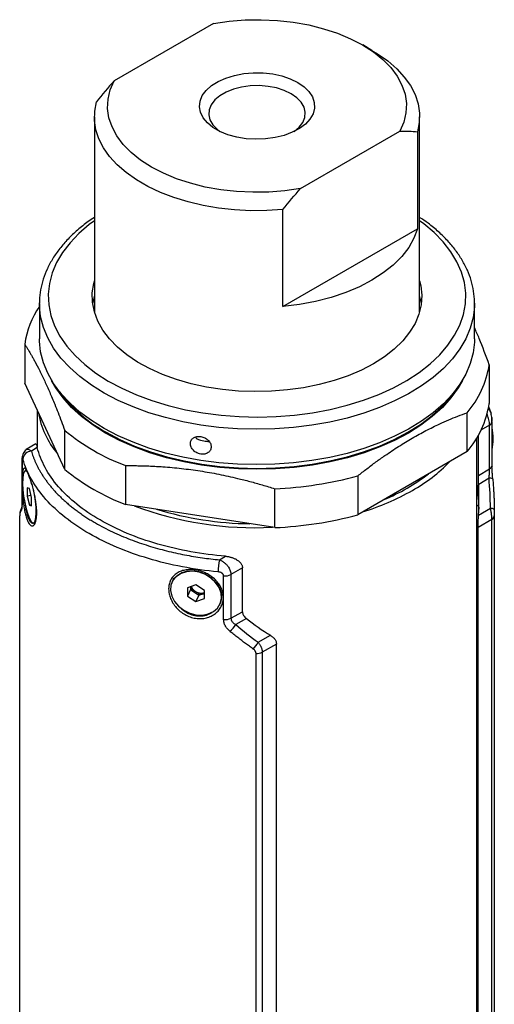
# Model space of a CAD drawing. Header units: inches. Extents: x 6.5 to 26.4, y 2 to 19.7.
# Tile 6 of 6: x 24.2 to 26.4, y 11.1 to 15.5. Entities that reach past the tile are written whole.
import ezdxf

# ---------------------------------------------------------------- set-up
doc = ezdxf.new("R2010")
doc.units = ezdxf.units.IN
doc.header["$MEASUREMENT"] = 0

msp = doc.modelspace()

# ---------------------------------------------------------------- linework, layer by layer
at = {"color": 7, "linetype": 'Continuous', "lineweight": 25}
for p, q in [((25.1124, 15.4395), (24.6669, 15.1824)), ((25.8223, 15.3189), (25.7806, 15.343)), ((24.5789, 15.0216), (24.5789, 14.1537)), ((26.0356, 14.1537), (26.0356, 15.0216)), ((25.5021, 14.7002), (25.9475, 14.9574)), ((26.0263, 14.9546), (26.0263, 14.5206)), ((25.4234, 14.1726), (25.4234, 14.6066)), ((25.4234, 14.1726), (26.0263, 14.5206)), ((24.3328, 14.1858), (24.3328, 14.1893)), ((24.3328, 14.1858), (24.3328, 14.0276)), ((24.5789, 14.1537), (24.5789, 14.1484)), ((26.2816, 14.0276), (26.2816, 14.1858)), ((24.267, 14.0039), (24.267, 13.8299)), ((26.3475, 13.9121), (26.3475, 13.7381)), ((24.4461, 13.444), (24.267, 13.8299)), ((24.323, 13.7092), (24.323, 13.5419)), ((26.3542, 13.7002), (26.3452, 13.7241)), ((26.2479, 13.5235), (26.2479, 13.6974)), ((26.3601, 13.4624), (26.3601, 13.6577)), ((24.4461, 13.444), (24.4461, 13.618)), ((26.349, 13.4467), (26.349, 13.642)), ((25.0324, 13.5889), (25.0367, 13.5804)), ((26.2915, 8.3511), (26.2915, 13.5842)), ((26.2992, 13.4172), (26.2992, 13.5974)), ((24.3168, 13.5587), (24.274, 13.5322)), ((24.3231, 13.542), (24.2966, 13.5257)), ((24.2544, 13.4916), (24.2544, 13.2963)), ((24.2548, 13.4884), (24.2548, 13.2931)), ((26.2479, 13.5235), (25.7585, 13.2409)), ((24.2686, 13.4372), (24.2689, 13.4374)), ((24.27, 13.4377), (24.2696, 13.4376)), ((24.7182, 13.4608), (24.7182, 13.2868)), ((26.2992, 13.4172), (26.349, 13.4467)), ((24.2683, 13.4371), (24.2686, 13.4372)), ((25.7585, 13.4149), (25.7585, 13.2409)), ((26.3464, 13.4043), (26.3002, 13.377)), ((24.2775, 13.3614), (24.2775, 13.3243)), ((24.2877, 13.358), (24.2775, 13.3614)), ((24.2979, 13.3175), (24.2877, 13.358)), ((25.3867, 13.1834), (25.3867, 13.3574)), ((24.2955, 13.327), (24.2775, 13.3243)), ((24.2775, 13.3243), (24.2877, 13.2837)), ((24.2979, 13.2804), (24.2979, 13.3175)), ((24.2556, 13.2807), (24.2449, 13.2508)), ((24.2979, 13.2853), (24.2877, 13.2837)), ((24.2877, 13.2837), (24.2979, 13.2804)), ((25.3867, 13.1834), (24.7182, 13.2868)), ((26.2995, 13.2395), (26.353, 13.2711)), ((24.2442, 13.2313), (24.2442, 8.8667)), ((26.3592, 13.2204), (26.2975, 13.184)), ((26.3592, 8.8557), (26.3592, 13.2204)), ((26.3702, 13.2363), (26.3702, 8.8716)), ((24.3057, 13.2041), (24.3061, 13.2042)), ((24.3061, 13.2042), (24.3072, 13.2045)), ((24.3074, 13.2046), (24.3071, 13.2045)), ((24.3076, 13.2047), (24.3074, 13.2046)), ((26.2975, 8.8184), (26.2975, 13.184)), ((25.1391, 13.0393), (25.1666, 13.0551)), ((25.2423, 13.0031), (25.1907, 12.9733)), ((25.2423, 12.8071), (25.2423, 13.0031)), ((24.9608, 12.9754), (24.9617, 12.9759)), ((24.9617, 12.9759), (24.9622, 12.9761)), ((25.106, 12.954), (25.107, 12.9531)), ((25.1578, 12.7718), (25.1578, 12.9671)), ((25.1907, 12.9733), (25.1907, 12.778)), ((24.9272, 12.9404), (24.9269, 12.9397)), ((25.034, 12.9271), (24.996, 12.9144)), ((24.996, 12.9144), (24.996, 12.8773)), ((25.0093, 12.9188), (25.0093, 12.9058)), ((25.0721, 12.9027), (25.034, 12.9271)), ((25.0093, 12.9058), (24.996, 12.8773)), ((24.996, 12.8773), (25.034, 12.8529)), ((25.0093, 12.9058), (25.0283, 12.8936)), ((25.0283, 12.8936), (25.0473, 12.8814)), ((25.0473, 12.8814), (25.034, 12.8529)), ((25.034, 12.8529), (25.0721, 12.8655)), ((25.0473, 12.8814), (25.0663, 12.8877)), ((25.0663, 12.8877), (25.0721, 12.8897)), ((25.0721, 12.8655), (25.0721, 12.9027)), ((25.1412, 12.8403), (25.1415, 12.8409)), ((25.1907, 12.778), (25.2423, 12.8071)), ((25.2599, 12.7765), (25.212, 12.7494)), ((25.3121, 12.6702), (25.3675, 12.7014)), ((25.3943, 12.6626), (25.3305, 12.6265)), ((25.3943, 8.297), (25.3943, 12.6626)), ((25.303, 8.2555), (25.303, 12.6201)), ((25.3305, 12.6265), (25.3305, 8.2619))]:
    msp.add_line(p, q, dxfattribs=at)
at = {"color": 8, "linetype": 'Continuous', "lineweight": 25}
for p, q in [((26.349, 13.642), (26.3105, 13.6197)), ((26.3597, 13.4622), (26.3598, 13.4565)), ((26.2915, 13.3788), (26.2956, 13.3445)), ((26.2995, 13.2846), (26.3001, 13.2658))]:
    msp.add_line(p, q, dxfattribs=at)
at = {"color": 7, "linetype": 'Continuous', "lineweight": 25, "flags": 128}
for points in [[(25.1124, 15.4395), (25.1826, 15.4495), (25.2542, 15.455), (25.3265, 15.4561), (25.3986, 15.4526), (25.4696, 15.4447), (25.5387, 15.4324), (25.605, 15.4159), (25.668, 15.3953), (25.7267, 15.371), (25.7805, 15.3431), (25.8288, 15.312), (25.871, 15.2781), (25.9066, 15.2418), (25.9352, 15.2035), (25.9565, 15.1636), (25.9703, 15.1226), (25.9762, 15.081), (25.9744, 15.0393), (25.9648, 14.9979), (25.9475, 14.9574)], [(25.8223, 15.3189), (25.8472, 15.3038), (25.8931, 15.2714), (25.9332, 15.2366), (25.9671, 15.1996), (25.9945, 15.1609), (26.015, 15.1208), (26.0286, 15.0797), (26.035, 15.038), (26.0342, 14.9962), (26.0263, 14.9546)], [(25.4896, 15.1751), (25.5178, 15.1558), (25.5399, 15.1341), (25.5553, 15.1104), (25.5637, 15.0856), (25.5646, 15.0604), (25.5581, 15.0354), (25.5444, 15.0114), (25.5239, 14.9891), (25.4972, 14.9692), (25.4649, 14.9521), (25.4282, 14.9384), (25.388, 14.9285), (25.3454, 14.9226), (25.3018, 14.921), (25.2583, 14.9237), (25.2162, 14.9306), (25.1767, 14.9415), (25.141, 14.9561), (25.1101, 14.9739), (25.0848, 14.9945), (25.066, 15.0173), (25.054, 15.0416), (25.0494, 15.0667), (25.0522, 15.0919), (25.0623, 15.1165), (25.0795, 15.1397), (25.1032, 15.1609), (25.1328, 15.1795), (25.1674, 15.1949), (25.206, 15.2068), (25.2476, 15.2147), (25.2908, 15.2184), (25.3345, 15.2179), (25.3775, 15.2131), (25.4184, 15.2042), (25.4561, 15.1914), (25.4896, 15.1751)], [(25.5021, 14.7002), (25.4319, 14.6903), (25.3602, 14.6847), (25.288, 14.6837), (25.2159, 14.6871), (25.1449, 14.695), (25.0758, 14.7073), (25.0094, 14.7239), (24.9465, 14.7444), (24.8878, 14.7688), (24.834, 14.7967), (24.7857, 14.8277), (24.7435, 14.8616), (24.7079, 14.8979), (24.6792, 14.9363), (24.6579, 14.9762), (24.6442, 15.0171), (24.6382, 15.0587), (24.64, 15.1005), (24.6497, 15.1418), (24.6669, 15.1824)], [(25.4603, 15.1245), (25.4296, 15.1392), (25.3947, 15.1505), (25.3568, 15.1578), (25.3172, 15.161), (25.2773, 15.1599), (25.2384, 15.1546), (25.2019, 15.1453), (25.1689, 15.1323), (25.1406, 15.116), (25.1181, 15.0969), (25.1019, 15.0758), (25.0928, 15.0534), (25.0909, 15.0303), (25.0964, 15.0075), (25.1091, 14.9856), (25.1286, 14.9655), (25.1408, 14.9562)], [(25.4737, 14.9562), (25.4738, 14.9563), (25.4964, 14.9753), (25.5125, 14.9964), (25.5217, 15.0188), (25.5235, 15.0419), (25.518, 15.0647), (25.5053, 15.0866), (25.4859, 15.1068), (25.4603, 15.1245)], [(25.4234, 14.6066), (25.3513, 14.602), (25.2789, 14.6015), (25.2067, 14.6052), (25.1355, 14.613), (25.066, 14.6249), (24.999, 14.6407), (24.9349, 14.6603), (24.8745, 14.6834), (24.8185, 14.7099), (24.7672, 14.7395), (24.7213, 14.7719), (24.6812, 14.8067), (24.6473, 14.8437), (24.62, 14.8824), (24.5994, 14.9225), (24.5859, 14.9636), (24.5794, 15.0053), (24.5802, 15.0471), (24.5882, 15.0887)], [(26.0263, 14.5206), (26.0103, 14.4778), (25.9867, 14.4362), (25.9557, 14.3962), (25.9177, 14.3583), (25.873, 14.3229), (25.8223, 14.2903), (25.7659, 14.261), (25.7045, 14.2353), (25.6389, 14.2133), (25.5696, 14.1954), (25.4975, 14.1818), (25.4234, 14.1726)], [(26.0356, 14.2873), (26.0408, 14.2657), (26.0454, 14.2233), (26.0426, 14.1808), (26.0326, 14.1387), (26.0153, 14.0974), (25.991, 14.0573), (25.9599, 14.0188), (25.9223, 13.9823), (25.8786, 13.9481), (25.8292, 13.9166), (25.7746, 13.8881), (25.7154, 13.8629), (25.6522, 13.8412), (25.5855, 13.8232), (25.516, 13.8092), (25.4445, 13.7992), (25.3716, 13.7934), (25.298, 13.7918), (25.2246, 13.7945), (25.152, 13.8014), (25.0809, 13.8123), (25.012, 13.8274), (24.9461, 13.8463), (24.8838, 13.8689), (24.8257, 13.895), (24.7724, 13.9242), (24.7244, 13.9564), (24.6822, 13.9912), (24.6462, 14.0283), (24.6168, 14.0672), (24.5942, 14.1077), (24.5787, 14.1492), (24.5705, 14.1914), (24.5696, 14.2339), (24.576, 14.2762), (24.5789, 14.2873)], [(24.5789, 14.223), (24.5719, 14.1908), (24.5711, 14.1858)], [(26.0433, 14.1858), (26.0357, 14.2224), (26.0356, 14.223)], [(26.0355, 14.1484), (26.0355, 14.1484), (26.0356, 14.1537)], [(25.055, 13.4842), (24.9751, 13.4987), (24.8975, 13.5172), (24.8231, 13.5394), (24.7522, 13.5652), (24.6854, 13.5945), (24.6232, 13.627), (24.5661, 13.6624), (24.5144, 13.7005), (24.4687, 13.7411), (24.4291, 13.7838), (24.396, 13.8282), (24.3697, 13.8742), (24.3504, 13.9213), (24.3381, 13.9692), (24.333, 14.0175), (24.3328, 14.0276)], [(26.2816, 14.0276), (26.2813, 14.0134), (26.2756, 13.9652), (26.2627, 13.9173), (26.2428, 13.8703), (26.2159, 13.8245), (26.1823, 13.7801), (26.1422, 13.7376), (26.096, 13.6973), (26.0438, 13.6593), (25.9863, 13.6241), (25.9237, 13.5919), (25.8565, 13.563), (25.7853, 13.5374), (25.7106, 13.5155), (25.6328, 13.4974), (25.5527, 13.4832), (25.4707, 13.473), (25.3875, 13.467), (25.3037, 13.4651), (25.22, 13.4673), (25.1369, 13.4737), (25.055, 13.4842)], [(24.6317, 13.61), (24.6932, 13.5775), (24.7593, 13.5482), (24.8296, 13.5223), (24.9035, 13.5001), (24.9805, 13.4817), (25.06, 13.4673), (25.1413, 13.4568), (25.224, 13.4506), (25.3072, 13.4485), (25.3905, 13.4506), (25.4731, 13.4568), (25.5545, 13.4673), (25.634, 13.4817), (25.711, 13.5001), (25.7849, 13.5223), (25.8552, 13.5482), (25.9213, 13.5775), (25.9828, 13.61), (26.0391, 13.6455), (26.0898, 13.6836), (26.1346, 13.7242), (26.1731, 13.7669), (26.1917, 13.7916)], [(26.3542, 13.7002), (26.3551, 13.6974), (26.3558, 13.6913)], [(24.2549, 13.4951), (24.2545, 13.4936), (24.2544, 13.4916)], [(24.274, 13.4366), (24.2697, 13.4376), (24.2641, 13.4331), (24.26, 13.4215), (24.2577, 13.4036), (24.2572, 13.3805), (24.2586, 13.3537), (24.2619, 13.3248), (24.2668, 13.2957), (24.273, 13.2681), (24.2801, 13.2438), (24.2877, 13.2244)], [(24.2758, 13.4357), (24.2733, 13.4372), (24.27, 13.4377)], [(26.3633, 13.4003), (26.3634, 13.4001), (26.3633, 13.3991)], [(24.2877, 13.2244), (24.2953, 13.2111), (24.3024, 13.2046), (24.3086, 13.2055), (24.3135, 13.2136), (24.3168, 13.2284), (24.3182, 13.2491), (24.3177, 13.2742), (24.3153, 13.3023), (24.3112, 13.3316), (24.3067, 13.3552)], [(26.353, 13.2711), (26.3568, 13.2704), (26.3602, 13.2697), (26.3632, 13.2688), (26.3656, 13.2679), (26.3676, 13.2669), (26.369, 13.2658), (26.3698, 13.2647), (26.3701, 13.2636)], [(25.034, 12.7935), (25.0624, 12.7922), (25.089, 12.797), (25.1121, 12.8076), (25.1304, 12.8234), (25.1425, 12.8434), (25.1479, 12.8663), (25.1461, 12.8907), (25.1373, 12.9151), (25.1219, 12.9379), (25.1011, 12.9576), (25.076, 12.9732), (25.0483, 12.9835), (25.0197, 12.9879), (24.992, 12.9862), (24.967, 12.9784), (24.9461, 12.9651), (24.9308, 12.947), (24.922, 12.9254), (24.9202, 12.9015), (24.9255, 12.877), (24.9377, 12.8532), (24.9559, 12.8318), (24.9791, 12.814), (25.0057, 12.801), (25.034, 12.7935)], [(25.0493, 12.8908), (25.0639, 12.891), (25.0721, 12.8936)], [(25.0663, 12.8877), (25.0704, 12.8894), (25.0721, 12.8903)]]:
    msp.add_lwpolyline(points, dxfattribs=at)
at = {"color": 8, "linetype": 'Continuous', "lineweight": 25, "flags": 128}
for points in [[(24.5789, 14.5565), (24.5561, 14.5394), (24.5098, 14.4998), (24.4698, 14.458), (24.4363, 14.4144), (24.4096, 14.3692), (24.39, 14.3228), (24.3775, 14.2756), (24.3724, 14.2279), (24.3745, 14.1802), (24.3839, 14.1327), (24.4006, 14.086), (24.4243, 14.0402), (24.455, 13.9959), (24.4923, 13.9533), (24.5361, 13.9127), (24.5858, 13.8746), (24.6412, 13.8391), (24.7018, 13.8066), (24.7672, 13.7773), (24.8367, 13.7515), (24.91, 13.7293), (24.9863, 13.711), (25.0652, 13.6966)], [(25.0652, 13.6966), (25.146, 13.6863), (25.228, 13.6801), (25.3107, 13.6782), (25.3933, 13.6805), (25.4753, 13.687), (25.5559, 13.6976), (25.6346, 13.7123), (25.7107, 13.731), (25.7837, 13.7535), (25.8529, 13.7796), (25.9179, 13.8092), (25.9781, 13.8419), (26.033, 13.8776), (26.0823, 13.916), (26.1255, 13.9567), (26.1623, 13.9995), (26.1924, 14.044), (26.2155, 14.0898), (26.2316, 14.1367), (26.2404, 14.1841), (26.242, 14.2319), (26.2362, 14.2795), (26.2231, 14.3267), (26.2029, 14.373), (26.1756, 14.4181), (26.1416, 14.4616), (26.101, 14.5032), (26.0543, 14.5426), (26.0356, 14.5565)], [(26.2816, 14.1878), (26.2813, 14.1717), (26.2756, 14.1234), (26.2627, 14.0756), (26.2428, 14.0286), (26.2159, 13.9827), (26.1823, 13.9384), (26.1422, 13.8959), (26.096, 13.8555), (26.0438, 13.8176), (25.9863, 13.7824), (25.9237, 13.7502), (25.8565, 13.7212), (25.7853, 13.6957), (25.7106, 13.6738), (25.6328, 13.6556), (25.5527, 13.6414), (25.4707, 13.6313), (25.3875, 13.6252), (25.3037, 13.6233), (25.22, 13.6256), (25.1369, 13.632), (25.055, 13.6425)], [(25.055, 13.6425), (24.9751, 13.657), (24.8975, 13.6754), (24.8231, 13.6977), (24.7522, 13.7235), (24.6854, 13.7528), (24.6232, 13.7852), (24.5661, 13.8206), (24.5144, 13.8588), (24.4687, 13.8993), (24.4291, 13.942), (24.396, 13.9865), (24.3697, 14.0324), (24.3504, 14.0795), (24.3381, 14.1274), (24.333, 14.1757), (24.3328, 14.1858)], [(26.227, 13.8419), (26.2081, 13.8086), (26.1761, 13.764), (26.1375, 13.7212), (26.0925, 13.6804), (26.0416, 13.6421), (25.9851, 13.6065), (25.9234, 13.5739), (25.8571, 13.5445), (25.7866, 13.5186), (25.7124, 13.4963), (25.6351, 13.4778), (25.5554, 13.4633), (25.4737, 13.4529), (25.3908, 13.4466), (25.3072, 13.4444), (25.2237, 13.4466), (25.1408, 13.4529), (25.0591, 13.4633), (24.9794, 13.4778), (24.9021, 13.4963), (24.8279, 13.5186), (24.7574, 13.5445), (24.691, 13.5739), (24.6294, 13.6065), (24.5729, 13.6421), (24.5219, 13.6804), (24.477, 13.7212), (24.4384, 13.764), (24.4064, 13.8086), (24.3874, 13.8419)], [(24.2544, 13.4916), (24.2544, 13.491), (24.2548, 13.4884)], [(24.2544, 13.2963), (24.2544, 13.2957), (24.2548, 13.2931)]]:
    msp.add_lwpolyline(points, dxfattribs=at)
at = {"color": 7, "linetype": 'Continuous', "lineweight": 25}
for centre, radius, start, end in [((24.6647, 13.9466), 0.4019, 145.6811, 171.8138), ((25.9275, 13.9766), 0.4249, 318.9338, 351.2693), ((24.9439, 14.1804), 0.6502, 216.7209, 241.3055), ((25.9275, 13.8026), 0.4249, 318.9338, 351.2693), ((24.7176, 13.7681), 0.3964, 189.8132, 219.9837), ((25.0655, 14.3767), 0.9795, 230.771, 249.2344), ((26.0904, 13.5812), 0.2743, 349.4185, 10.5815), ((24.2986, 13.4855), 0.0402, 92.7941, 173.8082), ((25.0655, 14.2027), 0.9795, 230.771, 249.2344), ((25.648, 13.9843), 0.727, 299.2505, 315.9231), ((25.318, 15.0325), 1.6765, 272.3506, 285.2355), ((25.53, 14.1377), 0.8983, 292.6341, 307.3605), ((25.4415, 14.3421), 1.14, 287.2998, 299.5211), ((24.2833, 13.2444), 0.039, 145.5136, 180.6022), ((25.2975, 14.7268), 1.5438, 249.4834, 272.9305), ((25.2976, 14.7277), 1.5272, 253.2392, 269.1747), ((25.318, 14.8585), 1.6765, 272.3506, 285.2355), ((26.3508, 13.238), 0.0195, 295.3917, 354.9458), ((25.3698, 12.9848), 0.237, 166.7201, 179.9079), ((25.017, 12.854), 0.1339, 48.3223, 114.1461), ((25.1638, 13.0263), 0.0594, 264.2573, 296.941), ((25.0494, 12.9284), 0.0407, 193.3618, 238.7666), ((25.0548, 12.9353), 0.0448, 199.9313, 262.9349), ((25.0536, 12.9314), 0.0454, 236.147, 286.2669), ((25.1638, 12.831), 0.0594, 264.2573, 296.941), ((25.1172, 12.8052), 0.11, 308.9056, 329.5449), ((25.2221, 12.713), 0.0997, 313.1251, 334.57), ((25.3042, 12.6775), 0.0573, 268.7993, 297.3121)]:
    msp.add_arc(centre, radius, start, end, dxfattribs=at)
at = {"color": 8, "linetype": 'Continuous', "lineweight": 25}
for centre, radius, start, end in [((26.328, 13.6902), 0.028, 20.9343, 56.8036), ((26.3411, 13.6592), 0.019, 294.5003, 355.5256), ((26.3411, 13.4639), 0.019, 294.5003, 355.5256), ((26.35, 13.3818), 0.0228, 54.3684, 99.0058), ((26.2911, 13.3488), 0.00631, 274.8729, 315.9017), ((24.2894, 13.2625), 0.0384, 159.6471, 184.6057), ((26.2928, 13.2925), 0.0103, 263.073, 310.3124), ((26.292, 13.1756), 0.0124, 53.0979, 92.2395)]:
    msp.add_arc(centre, radius, start, end, dxfattribs=at)
at = {"color": 7, "linetype": 'Continuous', "lineweight": 25}
for points in [[(24.6669, 15.1824), (24.64, 15.1522), (24.6139, 15.1208), (24.5882, 15.0887)], [(25.9475, 14.9574), (25.9744, 14.9583), (26.0006, 14.9571), (26.0263, 14.9546)], [(25.4234, 14.6066), (25.449, 14.6387), (25.4752, 14.6701), (25.5021, 14.7002)], [(26.353, 13.2711), (26.3524, 13.3153), (26.3502, 13.3598), (26.3464, 13.4043)], [(26.2995, 13.2395), (26.3017, 13.285), (26.3019, 13.3309), (26.3002, 13.377)], [(26.2956, 13.3445), (26.2972, 13.3245), (26.2985, 13.3046), (26.2995, 13.2846)], [(24.311, 13.2076), (24.3099, 13.2062), (24.3088, 13.2053), (24.3076, 13.2047)], [(25.2599, 12.7765), (25.2949, 12.7496), (25.3308, 12.7244), (25.3675, 12.7014)], [(25.212, 12.7494), (25.2446, 12.7215), (25.278, 12.695), (25.3121, 12.6702)]]:
    msp.add_open_spline(points, degree=3, dxfattribs=at)
for points, knots in [([(24.5789, 14.5714), (24.5696, 14.5654), (24.5424, 14.5476), (24.5027, 14.5153), (24.4598, 14.4749), (24.4229, 14.4323), (24.3919, 14.3879), (24.3672, 14.3421), (24.3488, 14.2952), (24.3375, 14.2476), (24.3325, 14.2123), (24.3333, 14.1929), (24.3334, 14.1895)], [0, 0, 0, 0, 0.060118, 0.176223, 0.292236, 0.407995, 0.523286, 0.637873, 0.75156, 0.864272, 0.976122, 1, 1, 1, 1]), ([(26.2813, 14.1879), (26.2814, 14.1901), (26.2823, 14.2081), (26.2778, 14.2419), (26.2676, 14.2889), (26.2504, 14.3351), (26.2271, 14.3804), (26.1977, 14.4243), (26.1624, 14.4667), (26.1211, 14.5071), (26.079, 14.5424), (26.0485, 14.5629), (26.0356, 14.5716)], [0, 0, 0, 0, 0.014987, 0.125724, 0.236454, 0.347572, 0.459414, 0.57214, 0.685734, 0.800049, 0.91488, 1, 1, 1, 1]), ([(26.3475, 13.9121), (26.3327, 13.9524), (26.3109, 14.0118), (26.2887, 14.062), (26.2816, 14.0781)], [0, 0, 0, 0, 0.679056, 1, 1, 1, 1]), ([(24.267, 14.0039), (24.2695, 14), (24.2744, 13.9922), (24.2819, 13.9801), (24.2893, 13.9677), (24.2967, 13.955), (24.3041, 13.9419), (24.3165, 13.9195), (24.3339, 13.8862), (24.3563, 13.8397), (24.3788, 13.7896), (24.3987, 13.7418), (24.4162, 13.6979), (24.4311, 13.6588), (24.4411, 13.6316), (24.4461, 13.618)], [0, 0, 0, 0, 0.042288, 0.084258, 0.125968, 0.167479, 0.208855, 0.250162, 0.374912, 0.498841, 0.623239, 0.748615, 0.831747, 0.915374, 1, 1, 1, 1]), ([(25.7585, 13.4149), (25.7653, 13.4204), (25.7789, 13.4311), (25.7993, 13.4469), (25.8196, 13.4622), (25.8399, 13.4772), (25.8601, 13.4918), (25.894, 13.5155), (25.9415, 13.5472), (26.0027, 13.5843), (26.0641, 13.618), (26.1186, 13.6447), (26.1662, 13.6658), (26.2071, 13.6825), (26.2342, 13.6924), (26.2479, 13.6974)], [0, 0, 0, 0, 0.042288, 0.084258, 0.125968, 0.167479, 0.208855, 0.250162, 0.374912, 0.498841, 0.623239, 0.748615, 0.831747, 0.915374, 1, 1, 1, 1]), ([(26.349, 13.642), (26.3489, 13.6458), (26.3487, 13.6531), (26.3466, 13.6651), (26.3432, 13.6765), (26.3398, 13.6861), (26.3371, 13.691), (26.3361, 13.6928)], [0, 0, 0, 0, 0.240638, 0.463536, 0.676557, 0.884476, 1, 1, 1, 1]), ([(26.3596, 13.6543), (26.3596, 13.6581), (26.3597, 13.6656), (26.3586, 13.6779), (26.3568, 13.69), (26.3551, 13.6967), (26.3542, 13.7002)], [0, 0, 0, 0, 0.230865, 0.463833, 0.720002, 1, 1, 1, 1]), ([(26.3587, 13.6757), (26.3588, 13.6749), (26.3591, 13.6726), (26.3594, 13.6689), (26.3596, 13.6646), (26.3597, 13.6622), (26.3597, 13.6609)], [0, 0, 0, 0, 0.1729014, 0.4555316, 0.724753, 1, 1, 1, 1]), ([(25.055, 13.591), (25.0489, 13.5919), (25.0368, 13.5918), (25.0214, 13.5857), (25.0112, 13.5745), (25.0076, 13.5597), (25.0111, 13.5436), (25.0214, 13.5286), (25.0367, 13.5172), (25.055, 13.5112), (25.0733, 13.5115), (25.089, 13.5181), (25.0995, 13.5299), (25.1032, 13.5449), (25.0995, 13.5608), (25.089, 13.5752), (25.0734, 13.5862), (25.0612, 13.59), (25.055, 13.591)], [0, 0, 0, 0, 0.0624642, 0.1249574, 0.187464, 0.2499698, 0.3124634, 0.3749321, 0.4373942, 0.499883, 0.5623887, 0.6248977, 0.6873934, 0.7498622, 0.8123218, 0.8748114, 0.9373165, 1, 1, 1, 1]), ([(25.0938, 13.5668), (25.0935, 13.5668), (25.09, 13.5669), (25.0811, 13.5681), (25.0682, 13.5705), (25.056, 13.5736), (25.0452, 13.577), (25.0397, 13.5792), (25.0367, 13.5804)], [0, 0, 0, 0, 0.020464, 0.209681, 0.400065, 0.604571, 0.788951, 1, 1, 1, 1]), ([(24.2736, 13.5319), (24.2707, 13.5296), (24.2652, 13.5252), (24.2597, 13.5155), (24.2562, 13.5053), (24.2553, 13.4983), (24.2549, 13.4951)], [0, 0, 0, 0, 0.289935, 0.554736, 0.790984, 1, 1, 1, 1]), ([(24.2736, 13.5316), (24.2742, 13.5321), (24.2775, 13.5345), (24.2852, 13.534), (24.2929, 13.5284), (24.2966, 13.5257)], [0, 0, 0, 0, 0.108339, 0.567076, 1, 1, 1, 1]), ([(24.2966, 13.5257), (24.2978, 13.5217), (24.3002, 13.5138), (24.3043, 13.5019), (24.3089, 13.4899), (24.314, 13.4777), (24.3196, 13.4655), (24.3258, 13.4531), (24.3325, 13.4407), (24.3398, 13.4282), (24.3477, 13.4156), (24.3562, 13.403), (24.3652, 13.3903), (24.375, 13.3776), (24.3853, 13.3649), (24.3964, 13.3522), (24.4081, 13.3394), (24.4205, 13.3267), (24.4335, 13.3141), (24.4473, 13.3015), (24.4618, 13.2889), (24.477, 13.2764), (24.4929, 13.2641), (24.5095, 13.2518), (24.5269, 13.2397), (24.545, 13.2277), (24.5639, 13.2159), (24.589, 13.201), (24.6207, 13.1836), (24.6594, 13.1645), (24.6988, 13.1468), (24.7389, 13.1306), (24.7794, 13.1158), (24.8201, 13.1024), (24.861, 13.0903), (24.9018, 13.0795), (24.9425, 13.07), (24.9828, 13.0617), (25.0227, 13.0545), (25.062, 13.0484), (25.1007, 13.0433), (25.1264, 13.0406), (25.1391, 13.0393)], [0, 0, 0, 0, 0.016322, 0.032884, 0.049684, 0.066723, 0.083999, 0.101513, 0.119264, 0.137251, 0.155474, 0.173932, 0.192625, 0.211553, 0.230714, 0.250109, 0.269735, 0.289592, 0.309681, 0.329999, 0.350547, 0.371322, 0.392325, 0.413555, 0.435009, 0.456689, 0.478591, 0.500717, 0.541535, 0.58158, 0.620848, 0.659332, 0.697027, 0.733926, 0.770026, 0.805323, 0.83981, 0.873484, 0.906344, 0.938385, 0.969605, 1, 1, 1, 1]), ([(24.317, 13.5585), (24.3171, 13.5586), (24.3178, 13.5595), (24.3196, 13.5552), (24.322, 13.5464), (24.3231, 13.542)], [0, 0, 0, 0, 0.083619, 0.541114, 1, 1, 1, 1]), ([(25.1666, 13.0551), (25.061, 13.0639), (24.958, 13.0824), (24.7673, 13.1375), (24.6797, 13.1739), (24.5289, 13.261), (24.4658, 13.3115), (24.3704, 13.4216), (24.3383, 13.4811), (24.3231, 13.542)], [0, 0, 0, 0, 0.25, 0.25, 0.5, 0.5, 0.75, 0.75, 1, 1, 1, 1]), ([(24.2586, 13.4899), (24.2584, 13.4905), (24.2581, 13.4919), (24.2575, 13.4934), (24.257, 13.4945), (24.2565, 13.4952), (24.256, 13.4955), (24.2555, 13.4953), (24.2551, 13.494), (24.2548, 13.4917), (24.2548, 13.4896), (24.2548, 13.4884)], [0, 0, 0, 0, 0.10518, 0.20629, 0.304661, 0.401734, 0.49901, 0.636546, 0.760743, 0.879048, 1, 1, 1, 1]), ([(25.1328, 12.9852), (25.0243, 12.9956), (24.9187, 13.0158), (24.7232, 13.0739), (24.6333, 13.1118), (24.4778, 13.2015), (24.4123, 13.2534), (24.3117, 13.3663), (24.2767, 13.4273), (24.2586, 13.4899)], [0, 0, 0, 0, 0.25, 0.25, 0.5, 0.5, 0.75, 0.75, 1, 1, 1, 1]), ([(24.3045, 13.3578), (24.3067, 13.3498), (24.3107, 13.3333), (24.3155, 13.3082), (24.319, 13.2837), (24.3207, 13.2606), (24.3207, 13.2397), (24.319, 13.2217), (24.3156, 13.2072), (24.3107, 13.1969), (24.3048, 13.1911), (24.298, 13.1903), (24.2909, 13.1946), (24.2839, 13.2041), (24.2772, 13.2182), (24.2713, 13.2366), (24.2663, 13.2582), (24.2623, 13.2822), (24.2592, 13.3075), (24.257, 13.333), (24.2556, 13.3579), (24.2549, 13.3811), (24.2549, 13.4021), (24.2556, 13.4199), (24.257, 13.4341), (24.2592, 13.444), (24.2622, 13.4494), (24.2662, 13.4497), (24.2712, 13.4451), (24.277, 13.4354), (24.2837, 13.4212), (24.2907, 13.403), (24.2979, 13.3816), (24.3024, 13.3659), (24.3045, 13.3578)], [0, 0, 0, 0, 0.031179, 0.062537, 0.093778, 0.125008, 0.15629, 0.18745, 0.218764, 0.249874, 0.28121, 0.312295, 0.343572, 0.374744, 0.405906, 0.437229, 0.468372, 0.499808, 0.53104, 0.562533, 0.593706, 0.625053, 0.656271, 0.687498, 0.718818, 0.749924, 0.781335, 0.812354, 0.843741, 0.87483, 0.90606, 0.937379, 0.96854, 1, 1, 1, 1]), ([(24.7182, 13.4608), (24.7276, 13.4609), (24.7462, 13.4609), (24.774, 13.4606), (24.8018, 13.4599), (24.8295, 13.4589), (24.8572, 13.4575), (24.9036, 13.4546), (24.9687, 13.4487), (25.0526, 13.4376), (25.1364, 13.4228), (25.2107, 13.4065), (25.2756, 13.3901), (25.3312, 13.3746), (25.3681, 13.3632), (25.3867, 13.3574)], [0, 0, 0, 0, 0.042308, 0.084313, 0.126074, 0.167652, 0.20911, 0.250513, 0.375821, 0.500157, 0.624399, 0.749621, 0.83242, 0.915714, 1, 1, 1, 1]), ([(26.3464, 13.4043), (26.3466, 13.4058), (26.3469, 13.4088), (26.3474, 13.4133), (26.3477, 13.4176), (26.3481, 13.4218), (26.3484, 13.4271), (26.3487, 13.4334), (26.349, 13.4405), (26.349, 13.4446), (26.349, 13.4467)], [0, 0, 0, 0, 0.10856, 0.212489, 0.3119, 0.406935, 0.497768, 0.671943, 0.838523, 1, 1, 1, 1]), ([(26.3633, 13.4003), (26.3628, 13.4067), (26.3618, 13.4188), (26.3607, 13.4357), (26.36, 13.4493), (26.3597, 13.456), (26.3596, 13.459)], [0, 0, 0, 0, 0.3071489, 0.5738447, 0.8031015, 1, 1, 1, 1]), ([(24.2738, 13.4371), (24.2748, 13.436), (24.2767, 13.4339), (24.2814, 13.4245), (24.2867, 13.4118), (24.2936, 13.3926), (24.2994, 13.3758), (24.3024, 13.3636), (24.3025, 13.3632)], [0, 0, 0, 0, 0.192103, 0.373796, 0.544605, 0.704259, 0.99125, 1, 1, 1, 1]), ([(26.3002, 13.377), (26.3001, 13.3784), (26.3, 13.3813), (26.2999, 13.3855), (26.2998, 13.3897), (26.2996, 13.3938), (26.2995, 13.3989), (26.2993, 13.4048), (26.2992, 13.4114), (26.2992, 13.4153), (26.2992, 13.4172)], [0, 0, 0, 0, 0.104482, 0.206138, 0.305499, 0.403131, 0.499631, 0.669842, 0.835298, 1, 1, 1, 1]), ([(26.3633, 13.3991), (26.364, 13.3913), (26.3652, 13.3758), (26.3668, 13.3528), (26.3681, 13.3301), (26.369, 13.3076), (26.3697, 13.2855), (26.37, 13.2709), (26.3701, 13.2636)], [0, 0, 0, 0, 0.171879, 0.341661, 0.509355, 0.674971, 0.838516, 1, 1, 1, 1]), ([(24.2548, 13.2931), (24.2548, 13.2918), (24.2548, 13.2891), (24.2547, 13.2854), (24.2546, 13.2819), (24.2544, 13.2786), (24.2542, 13.2755), (24.254, 13.2727), (24.2536, 13.269), (24.253, 13.265), (24.2521, 13.2614), (24.2515, 13.2601), (24.2511, 13.2595)], [0, 0, 0, 0, 0.0712276, 0.142057, 0.2127933, 0.2837429, 0.3552095, 0.42749, 0.5008719, 0.6630191, 0.8285271, 1, 1, 1, 1]), ([(24.2547, 13.2938), (24.2547, 13.2925), (24.2545, 13.2874), (24.2543, 13.2819), (24.2539, 13.2783), (24.2544, 13.2791), (24.2545, 13.2792)], [0, 0, 0, 0, 0.1256902, 0.4962743, 0.9213229, 1, 1, 1, 1]), ([(24.2686, 13.288), (24.2687, 13.2872), (24.2708, 13.2716), (24.275, 13.2492), (24.2821, 13.2271), (24.288, 13.2145), (24.2945, 13.2061), (24.2999, 13.2031), (24.3041, 13.203), (24.3061, 13.2039), (24.307, 13.2043)], [0, 0, 0, 0, 0.014374, 0.295748, 0.439844, 0.578149, 0.71272, 0.860405, 0.930384, 1, 1, 1, 1]), ([(26.3592, 13.2204), (26.3592, 13.2217), (26.3591, 13.2245), (26.359, 13.2289), (26.3587, 13.2335), (26.3583, 13.2384), (26.3578, 13.2435), (26.3571, 13.2488), (26.3563, 13.2542), (26.3553, 13.2598), (26.3542, 13.2654), (26.3534, 13.2692), (26.353, 13.2711)], [0, 0, 0, 0, 0.090776, 0.183839, 0.279149, 0.376633, 0.47619, 0.577694, 0.680998, 0.785937, 0.892333, 1, 1, 1, 1]), ([(26.3701, 13.2636), (26.3701, 13.2624), (26.3701, 13.26), (26.3702, 13.2564), (26.3702, 13.2529), (26.3702, 13.249), (26.3702, 13.2448), (26.3702, 13.2402), (26.3702, 13.2376), (26.3702, 13.2363)], [0, 0, 0, 0, 0.131323, 0.257545, 0.379658, 0.498756, 0.670136, 0.83563, 1, 1, 1, 1]), ([(24.2444, 13.244), (24.2444, 13.2439), (24.2443, 13.2436), (24.2443, 13.2428), (24.2443, 13.2418), (24.2443, 13.2402), (24.2443, 13.2381), (24.2442, 13.235), (24.2442, 13.2326), (24.2442, 13.2313)], [0, 0, 0, 0, 0.131323, 0.257545, 0.379658, 0.498756, 0.670136, 0.83563, 1, 1, 1, 1]), ([(24.2511, 13.2595), (24.2505, 13.2584), (24.2492, 13.2563), (24.2477, 13.2534), (24.2464, 13.2507), (24.2454, 13.2483), (24.2447, 13.246), (24.2445, 13.2447), (24.2444, 13.244)], [0, 0, 0, 0, 0.171879, 0.341661, 0.509355, 0.674971, 0.838516, 1, 1, 1, 1]), ([(26.2975, 13.184), (26.2975, 13.1851), (26.2975, 13.1873), (26.2976, 13.191), (26.2976, 13.1948), (26.2977, 13.1993), (26.2979, 13.2047), (26.2983, 13.2134), (26.2988, 13.2252), (26.2993, 13.2346), (26.2995, 13.2395)], [0, 0, 0, 0, 0.070591, 0.141413, 0.212935, 0.285617, 0.390803, 0.499979, 0.740534, 1, 1, 1, 1]), ([(25.1666, 13.0551), (25.1683, 13.055), (25.1718, 13.0546), (25.1771, 13.0539), (25.1822, 13.0529), (25.1874, 13.0517), (25.195, 13.0495), (25.2049, 13.046), (25.2165, 13.04), (25.2268, 13.0328), (25.2338, 13.0254), (25.238, 13.019), (25.2404, 13.0139), (25.242, 13.0085), (25.2422, 13.0049), (25.2423, 13.0031)], [0, 0, 0, 0, 0.050254, 0.100203, 0.150001, 0.199804, 0.249769, 0.376187, 0.498759, 0.62718, 0.748444, 0.811786, 0.873993, 0.937184, 1, 1, 1, 1]), ([(25.1391, 13.0393), (25.1405, 13.0388), (25.1432, 13.0377), (25.1473, 13.0357), (25.1515, 13.0333), (25.1556, 13.0306), (25.1597, 13.0276), (25.1638, 13.0242), (25.1677, 13.0206), (25.1715, 13.0167), (25.1758, 13.0118), (25.1804, 13.0057), (25.1847, 12.998), (25.188, 12.9898), (25.1902, 12.9814), (25.1906, 12.976), (25.1907, 12.9733)], [0, 0, 0, 0, 0.0511, 0.103623, 0.157464, 0.212498, 0.268571, 0.32551, 0.383124, 0.441203, 0.499527, 0.592194, 0.689934, 0.79155, 0.895491, 1, 1, 1, 1]), ([(25.0685, 12.984), (25.0764, 12.9808), (25.0917, 12.9732), (25.1121, 12.9587), (25.1295, 12.9418), (25.1429, 12.9228), (25.1522, 12.9025), (25.1568, 12.8816), (25.1569, 12.8607), (25.1522, 12.8406), (25.143, 12.8219), (25.1295, 12.8055), (25.1123, 12.792), (25.0919, 12.7822), (25.0691, 12.7765), (25.0447, 12.7755), (25.02, 12.7792), (24.9959, 12.7877), (24.9735, 12.8003), (24.9538, 12.8164), (24.9372, 12.8351), (24.9244, 12.8556), (24.9157, 12.877), (24.9113, 12.8986), (24.9113, 12.9195), (24.9157, 12.939), (24.9243, 12.9565), (24.9371, 12.9714), (24.9535, 12.9832), (24.9733, 12.9914), (24.9955, 12.9958), (25.0196, 12.9961), (25.0443, 12.9924), (25.0606, 12.9871), (25.0685, 12.984)], [0, 0, 0, 0, 0.0311592, 0.0625506, 0.0937349, 0.1250825, 0.1562871, 0.1875794, 0.2187796, 0.250035, 0.2812555, 0.3124635, 0.3437242, 0.3748778, 0.4061458, 0.4372939, 0.4685376, 0.4998675, 0.5310543, 0.5625661, 0.5937062, 0.6250894, 0.6563373, 0.6875835, 0.7188854, 0.7500521, 0.7813919, 0.812503, 0.8438688, 0.8749529, 0.9062563, 0.9374332, 0.9686569, 1, 1, 1, 1]), ([(24.9278, 12.9402), (24.928, 12.9412), (24.9308, 12.9523), (24.9433, 12.9642), (24.9567, 12.9727), (24.9608, 12.9754)], [0, 0, 0, 0, 0.0646388, 0.7095495, 1, 1, 1, 1]), ([(25.0661, 12.9783), (25.0643, 12.9791), (25.0606, 12.9805), (25.055, 12.9824), (25.0494, 12.9841), (25.0438, 12.9855), (25.0382, 12.9867), (25.0327, 12.9876), (25.0273, 12.9883), (25.0166, 12.9893), (25.0003, 12.9891), (24.9834, 12.9856), (24.9707, 12.9809), (24.9649, 12.9778), (24.9621, 12.9762)], [0, 0, 0, 0, 0.0511852, 0.1019591, 0.1523085, 0.2022208, 0.2516839, 0.3006864, 0.3492172, 0.3972658, 0.5857629, 0.7932611, 0.8969127, 1, 1, 1, 1]), ([(25.1061, 12.954), (25.1057, 12.9543), (25.1021, 12.9574), (25.0951, 12.9628), (25.0849, 12.9692), (25.0754, 12.9744), (25.0691, 12.9771), (25.0661, 12.9783)], [0, 0, 0, 0, 0.030713, 0.313243, 0.569355, 0.798441, 1, 1, 1, 1]), ([(25.107, 12.9531), (25.114, 12.9464), (25.1302, 12.9308), (25.1456, 12.9014), (25.1511, 12.869), (25.1442, 12.8501), (25.1409, 12.8411)], [0, 0, 0, 0, 0.206027, 0.480423, 0.754806, 1, 1, 1, 1]), ([(25.1578, 12.9671), (25.1578, 12.9678), (25.1577, 12.9691), (25.1572, 12.9711), (25.1563, 12.973), (25.155, 12.9748), (25.1535, 12.9766), (25.1515, 12.9782), (25.1478, 12.9809), (25.1416, 12.9839), (25.1358, 12.9848), (25.1328, 12.9852)], [0, 0, 0, 0, 0.069964, 0.137895, 0.205371, 0.273999, 0.34531, 0.420671, 0.501243, 0.744218, 1, 1, 1, 1]), ([(24.9624, 12.8262), (24.9635, 12.8251), (24.9658, 12.8228), (24.9728, 12.8165), (24.9841, 12.8079), (25.0038, 12.797), (25.0291, 12.7888), (25.0591, 12.787), (25.0808, 12.7917), (25.0941, 12.7973), (25.1005, 12.8006), (25.1045, 12.8031), (25.1065, 12.8043)], [0, 0, 0, 0, 0.02995, 0.059982, 0.173928, 0.289839, 0.469193, 0.656697, 0.851175, 0.900968, 0.950578, 1, 1, 1, 1]), ([(25.1907, 12.778), (25.1907, 12.777), (25.1908, 12.7751), (25.1913, 12.7722), (25.1922, 12.7694), (25.1934, 12.7666), (25.195, 12.7639), (25.1974, 12.7606), (25.2009, 12.7569), (25.206, 12.7529), (25.21, 12.7506), (25.212, 12.7494)], [0, 0, 0, 0, 0.079956, 0.160822, 0.242937, 0.326618, 0.412162, 0.499845, 0.654496, 0.820989, 1, 1, 1, 1]), ([(25.2423, 12.8071), (25.2423, 12.8061), (25.2424, 12.8042), (25.243, 12.8005), (25.2443, 12.7958), (25.2474, 12.7895), (25.2524, 12.7828), (25.2573, 12.7786), (25.2599, 12.7765)], [0, 0, 0, 0, 0.082742, 0.166352, 0.33167, 0.499118, 0.743985, 1, 1, 1, 1]), ([(25.1863, 12.7196), (25.1848, 12.7208), (25.182, 12.7233), (25.178, 12.7272), (25.1744, 12.7311), (25.1711, 12.7352), (25.1681, 12.7394), (25.165, 12.7446), (25.1621, 12.7506), (25.1596, 12.7577), (25.1581, 12.7647), (25.1579, 12.7695), (25.1578, 12.7718)], [0, 0, 0, 0, 0.0867687, 0.1718116, 0.2554344, 0.3379592, 0.4197204, 0.5010623, 0.6281172, 0.7525609, 0.87598, 1, 1, 1, 1]), ([(25.2902, 12.6402), (25.2845, 12.6443), (25.273, 12.6524), (25.2558, 12.665), (25.2385, 12.678), (25.2212, 12.6914), (25.2037, 12.7053), (25.1921, 12.7148), (25.1863, 12.7196)], [0, 0, 0, 0, 0.161484, 0.325029, 0.490645, 0.658339, 0.828121, 1, 1, 1, 1]), ([(25.3675, 12.7014), (25.369, 12.7004), (25.3721, 12.6984), (25.3763, 12.6952), (25.3802, 12.6918), (25.3835, 12.6883), (25.3869, 12.6842), (25.39, 12.6795), (25.3925, 12.674), (25.394, 12.6683), (25.3942, 12.6645), (25.3943, 12.6626)], [0, 0, 0, 0, 0.106373, 0.208954, 0.308209, 0.404651, 0.498841, 0.629775, 0.755462, 0.878087, 1, 1, 1, 1]), ([(25.3121, 12.6702), (25.3133, 12.6688), (25.3157, 12.6659), (25.3188, 12.6614), (25.3216, 12.6569), (25.324, 12.6524), (25.326, 12.6479), (25.3277, 12.6434), (25.3289, 12.639), (25.3298, 12.6347), (25.3304, 12.6306), (25.3304, 12.6279), (25.3305, 12.6265)], [0, 0, 0, 0, 0.107667, 0.214063, 0.319002, 0.422306, 0.52381, 0.623367, 0.720851, 0.816161, 0.909224, 1, 1, 1, 1]), ([(25.303, 12.6201), (25.3029, 12.6209), (25.3029, 12.6224), (25.3024, 12.6247), (25.3017, 12.6269), (25.3007, 12.6291), (25.2988, 12.6323), (25.2955, 12.6362), (25.292, 12.6389), (25.2902, 12.6402)], [0, 0, 0, 0, 0.098534, 0.196717, 0.295593, 0.396184, 0.499464, 0.741805, 1, 1, 1, 1])]:
    msp.add_open_spline(points, degree=3, knots=knots, dxfattribs=at)
at = {"color": 8, "linetype": 'Continuous', "lineweight": 25}
msp.add_open_spline([(24.2738, 13.4367), (24.2733, 13.4373), (24.2712, 13.4394), (24.2698, 13.4383), (24.2687, 13.4375)], degree=3, knots=[0, 0, 0, 0, 0.264847, 1, 1, 1, 1], dxfattribs=at)

doc.saveas('drawing.dxf')
